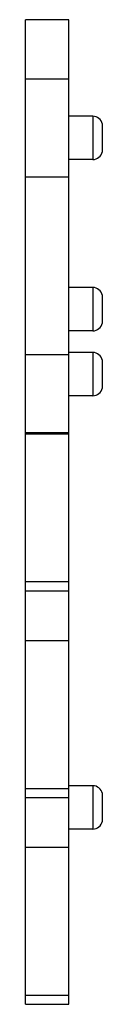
# Model space of a CAD drawing. Header units: millimetres. Extents: x 19.7 to 23.6, y 4.8 to 54.8.
import ezdxf

# ---------------------------------------------------------------- set-up
doc = ezdxf.new("R2010")
doc.units = ezdxf.units.MM
doc.header["$LTSCALE"] = 3.881654
doc.layers.get('0').update_dxf_attribs({"linetype": 'CONTINUOUS'})

msp = doc.modelspace()

# ---------------------------------------------------------------- linework, layer by layer
at = {"color": 7}
for p, q in [((19.685, 4.847), (19.685, 54.847)), ((21.885, 54.847), (19.685, 54.847)), ((21.885, 4.847), (21.885, 54.847)), ((19.685, 51.847), (21.885, 51.847)), ((23.096, 49.947), (21.885, 49.947)), ((23.096, 49.947), (23.096, 47.747)), ((23.585, 48.147), (23.585, 49.547)), ((23.096, 47.747), (21.885, 47.747)), ((21.885, 46.847), (19.685, 46.847)), ((23.096, 41.247), (21.885, 41.247)), ((23.096, 41.247), (23.096, 39.047)), ((23.585, 39.447), (23.585, 40.847)), ((23.096, 39.047), (21.885, 39.047)), ((19.685, 37.847), (21.885, 37.847)), ((23.096, 37.947), (21.885, 37.947)), ((23.096, 37.947), (23.096, 35.747)), ((23.585, 36.147), (23.585, 37.547)), ((23.096, 35.747), (21.885, 35.747)), ((21.885, 33.872), (19.685, 33.872)), ((19.685, 33.822), (21.885, 33.822)), ((21.885, 26.297), (19.685, 26.297)), ((19.685, 25.847), (21.885, 25.847)), ((19.685, 23.322), (21.885, 23.322)), ((21.885, 15.797), (19.685, 15.797)), ((23.096, 15.947), (21.885, 15.947)), ((23.096, 15.947), (23.096, 13.747)), ((23.585, 14.147), (23.585, 15.547)), ((19.685, 15.347), (21.885, 15.347)), ((23.096, 13.747), (21.885, 13.747)), ((19.685, 12.822), (21.885, 12.822)), ((21.885, 5.297), (19.685, 5.297)), ((19.685, 4.847), (21.885, 4.847))]:
    msp.add_line(p, q, dxfattribs=at)
for centre, start, end in [((23.096, 49.447), 11.537, 90), ((23.096, 48.247), 270, 348.463), ((23.096, 40.747), 11.537, 90), ((23.096, 39.547), 270, 348.463), ((23.096, 37.447), 11.537, 90), ((23.096, 36.247), 270, 348.463), ((23.096, 15.447), 11.537, 90), ((23.096, 14.247), 270, 348.463)]:
    msp.add_arc(centre, 0.5, start, end, dxfattribs=at)

doc.saveas('drawing.dxf')
